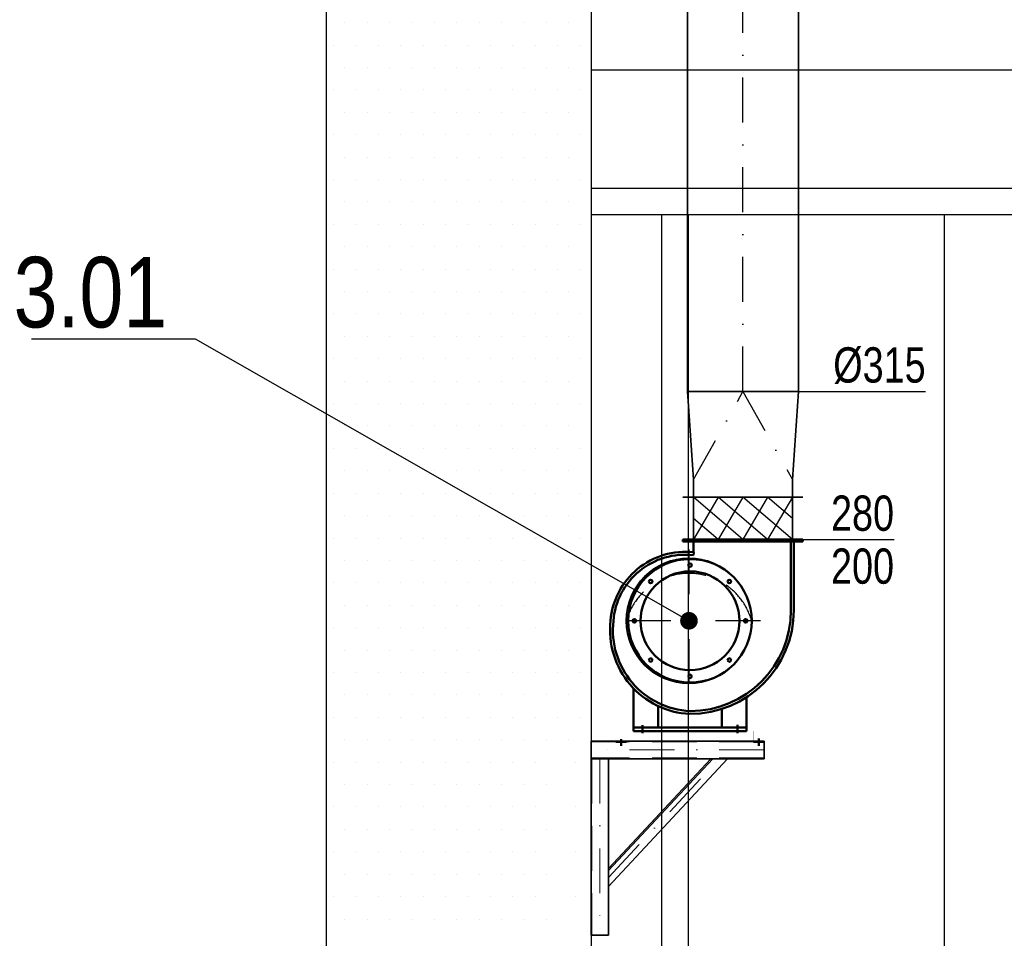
# Model space of a CAD drawing. Header units: millimetres. Extents: x 160938 to 520640, y 9197 to 248394.
# Tile 7 of 137: x 185779 to 188568, y 27728 to 30330. Entities that reach past the tile are written whole.
import ezdxf
from ezdxf.enums import TextEntityAlignment as Align

# ---------------------------------------------------------------- set-up
doc = ezdxf.new("R2010")
doc.units = ezdxf.units.MM
doc.header["$LTSCALE"] = 10
doc.linetypes.add('DASHDOT', pattern=[25.4, 12.7, -6.35, 0, -6.35])
doc.linetypes.add('DASHED', pattern=[19.05, 12.7, -6.35])
for name, color, linetype, lineweight in [('CSPROFILY_OSY', 1, 'DASHDOT', 18), ('CSPROFILY_POHLEDY', 2, 'Continuous', 35), ('CSPROFILY_SKRYTE', 7, 'DASHED', 25), ('VZT Odvod', 5, 'Continuous', 35), ('VZT-komponenty', 1, 'Continuous', 50), ('VZT-koty', 4, 'Continuous', 25)]:
    doc.layers.add(name, color=color, linetype=linetype, lineweight=lineweight)
doc.layers.add('VZT-komponenty-pozice_odkaz', color=7, linetype='Continuous')
doc.layers.add('VZT-komponenty-pozice_text', color=7, linetype='Continuous')
doc.styles.add('Arial', font='arial.ttf')
doc.styles.get("Standard").update_dxf_attribs({"font": 'ic-simplex.shx', "width": 0.8})
doc.dimstyles.new('CADKON', dxfattribs={"dimscale": 50, "dimtxt": 2.5, "dimasz": 2.5, "dimexe": 1.8, "dimexo": 5, "dimgap": 0.6, "dimtad": 1, "dimrnd": 1, "dimtxsty": 'Standard', "dimblk1": 'ARCHTICK', "dimblk2": 'ARCHTICK', "dimsah": 1, "dimcen": 2.5, "dimadec": 1, "dimazin": 2, "dimtfac": 1, "dimtdec": 4, "dimtix": 1, "dimtmove": 1, "dimatfit": 3, "dimldrblk": 'OPEN30', "dimfxl": 5, "dimtolj": 1, "dimarcsym": 0})

# ---------------------------------------------------------------- blocks, each defined once
blk = doc.blocks.new('*U3601')
at = {"color": 40, "linetype": 'DASHDOT', "lineweight": 25}
for p, q in [((0, 202.5), (0, -202.5)), ((-202.5, 0), (202.5, 0))]:
    blk.add_line(p, q, dxfattribs=at)
at = {"color": 0, "linetype": 'ByBlock', "lineweight": -2}
blk.add_circle((0, 0), 177.5, dxfattribs=at)
at = {"color": 40, "linetype": 'DASHED', "lineweight": 25}
blk.add_arc((50, 0), 184.4, 105.732, 254.268, dxfattribs=at)
blk = doc.blocks.new('*U3604', base_point=(300, 157.5))
at = {"color": 0, "linetype": 'ByBlock', "lineweight": -2}
for p, q in [((0, 140), (0, 170)), ((50, 140), (0, 140)), ((0, 140), (0, 140)), ((0, 140), (0, -140)), ((50, 140), (300, 157.5)), ((300, 157.5), (300, 157.5)), ((300, 157.5), (300, -157.5)), ((300, 157.5), (300, 157.5)), ((50, -140), (0, -140)), ((0, -140), (0, -170)), ((0, -140), (0, -140)), ((300, -157.5), (50, -140)), ((300, -157.5), (300, -157.5)), ((300, -157.5), (300, -157.5))]:
    blk.add_line(p, q, dxfattribs=at)
at = {"color": 40, "linetype": 'DASHDOT', "lineweight": 25}
for p, q in [((50, 140), (300, 0)), ((300, 0), (50, -140))]:
    blk.add_line(p, q, dxfattribs=at)
blk = doc.blocks.new('lhgk')
at = {"linetype": 'Continuous', "ltscale": 4}
for p, q in [((185777.5, 44005.6), (185777.5, 44000.6)), ((185777.5, 44005.6), (186117.5, 44005.6)), ((186117.5, 44000.6), (185777.5, 44000.6)), ((185803.5, 44000.6), (185803.5, 43805.6)), ((185811.5, 44000.6), (185811.5, 43805.6)), ((186087.5, 44000.6), (186087.5, 43969.7)), ((186117.5, 44005.6), (186117.5, 44000.6)), ((186087, 43969.6), (186088, 43961.7)), ((186314.5, 43775.3), (186314.5, 43775.2)), ((186314.5, 43775.2), (186314.5, 43775.2)), ((186257.5, 43473.1), (186257.5, 43584.3)), ((185937.5, 43473.1), (185937.5, 43559)), ((186007.5, 43525.7), (186007.5, 43473.1)), ((186097.5, 43511.6), (186097.6, 43511.6)), ((186097.7, 43511.6), (186097.6, 43511.6)), ((186187.5, 43473.1), (186187.5, 43534.1)), ((185962.5, 43480.8), (185962.5, 43457.1)), ((185937.5, 43473.1), (186257.5, 43473.1)), ((185937.5, 43463.1), (185937.5, 43473.1)), ((186257.5, 43463.1), (185937.5, 43463.1)), ((186232.5, 43457.1), (186232.5, 43480)), ((186257.5, 43463.1), (186257.5, 43473.1)), ((185917.5, 43433.1), (185887.5, 43433.1)), ((185902.5, 43441.8), (185902.5, 43421.1)), ((186307.5, 43433.1), (186277.5, 43433.1)), ((186292.5, 43421.1), (186292.5, 43440.6))]:
    blk.add_line(p, q, dxfattribs=at)
at = {"linetype": 'Continuous', "ltscale": 4, "const_width": 0.3, "flags": 128}
for points in [[(186277.5, 43433.1), (185917.5, 43433.1), (185917.5, 43463.1), (186277.5, 43463.1), (186277.5, 43433.1)], [(185982.5, 43473.1), (185942.5, 43473.1), (185942.5, 43463.1), (185982.5, 43463.1), (185982.5, 43473.1)], [(186252.5, 43473.1), (186212.5, 43473.1), (186212.5, 43463.1), (186252.5, 43463.1), (186252.5, 43473.1)]]:
    blk.add_lwpolyline(points, close=True, dxfattribs=at)
at = {"linetype": 'Continuous', "ltscale": 4}
for centre, radius in [((186097.5, 43775.6), 175), ((186097.5, 43933.1), 5), ((186097.5, 43775.6), 140), ((185986.1, 43887), 5), ((186208.9, 43887), 5), ((185940, 43775.6), 5), ((186255, 43775.6), 5), ((185986.1, 43664.3), 5), ((186208.9, 43664.3), 5), ((186097.5, 43618.1), 5)]:
    blk.add_circle(centre, radius, dxfattribs=at)
for centre, radius, start, end in [((186111.2, 43759), 212, 4.6086, 96.5336), ((186111.2, 43759), 204, 4.5911, 96.5336), ((186097.5, 43805.6), 294, 180, 270), ((186097.5, 43805.6), 286, 180, 269.9802), ((186086, 43749.3), 230, 272.8462, 6.4493), ((186086, 43749.3), 238, 272.8217, 6.4337)]:
    blk.add_arc(centre, radius, start, end, dxfattribs=at)
blk = doc.blocks.new('_ArchTick')
at = {"color": 0, "const_width": 0.15}
blk.add_lwpolyline([(-0.5, -0.5), (0.5, 0.5)], dxfattribs=at)
blk = doc.blocks.new('*U3641')
at = {"color": 0, "lineweight": -2}
for p, q in [((0, 280), (0, 310)), ((120, 280), (120, 310)), ((0, 280), (0, 0)), ((0, 280), (120, 280)), ((120, 280), (120, 0)), ((0, 0), (0, -30)), ((0, 0), (120, 0)), ((120, 0), (120, -30))]:
    blk.add_line(p, q, dxfattribs=at)
at = {"color": 40, "lineweight": 25}
for p, q in [((120, 210), (0, 280)), ((0, 210), (60, 280)), ((0, 140), (120, 280)), ((120, 140), (0, 210)), ((0, 70), (120, 210)), ((120, 70), (0, 140)), ((0, 0), (120, 140)), ((120, 0), (0, 70)), ((60, 0), (120, 70))]:
    blk.add_line(p, q, dxfattribs=at)
blk = doc.blocks.new('*U3642', base_point=(0, 157.5))
at = {"color": 0, "linetype": 'ByBlock', "lineweight": -2}
for p, q in [((0, 315), (0, 0)), ((6128.34, 315), (0, 315)), ((0, 0), (6128.34, 0))]:
    blk.add_line(p, q, dxfattribs=at)
at = {"color": 40, "linetype": 'DASHDOT', "lineweight": 25}
blk.add_line((0, 157.5), (6128.34, 157.5), dxfattribs=at)

msp = doc.modelspace()

# ---------------------------------------------------------------- linework, layer by layer
for p, q in [((186647.2, 37049.5), (186647.2, 25377.4)), ((187397.2, 36636.4), (187397.2, 25377.4)), ((186647.2, 30322.2), (186647.2, 30322.2)), ((186699.4, 30322.2), (186699.4, 30322.2)), ((186762.9, 30322.2), (186762.9, 30322.2)), ((186826.4, 30322.2), (186826.4, 30322.2)), ((186889.9, 30322.2), (186889.9, 30322.2)), ((186953.4, 30322.2), (186953.4, 30322.2)), ((187016.9, 30322.2), (187016.9, 30322.2)), ((187080.4, 30322.2), (187080.4, 30322.2)), ((187143.9, 30322.2), (187143.9, 30322.2)), ((187207.4, 30322.2), (187207.4, 30322.2)), ((187270.9, 30322.2), (187270.9, 30322.2)), ((187334.4, 30322.2), (187334.4, 30322.2)), ((186647.2, 30258.7), (186647.2, 30258.7)), ((186667.7, 30258.7), (186667.7, 30258.7)), ((186731.2, 30258.7), (186731.2, 30258.7)), ((186794.7, 30258.7), (186794.7, 30258.7)), ((186858.2, 30258.7), (186858.2, 30258.7)), ((186921.7, 30258.7), (186921.7, 30258.7)), ((186985.2, 30258.7), (186985.2, 30258.7)), ((187048.7, 30258.7), (187048.7, 30258.7)), ((187112.2, 30258.7), (187112.2, 30258.7)), ((187175.7, 30258.7), (187175.7, 30258.7)), ((187239.2, 30258.7), (187239.2, 30258.7)), ((187302.7, 30258.7), (187302.7, 30258.7)), ((187366.2, 30258.7), (187366.2, 30258.7)), ((186647.2, 30195.2), (186647.2, 30195.2)), ((186699.4, 30195.2), (186699.4, 30195.2)), ((186762.9, 30195.2), (186762.9, 30195.2)), ((186826.4, 30195.2), (186826.4, 30195.2)), ((186889.9, 30195.2), (186889.9, 30195.2)), ((186953.4, 30195.2), (186953.4, 30195.2)), ((187016.9, 30195.2), (187016.9, 30195.2)), ((187080.4, 30195.2), (187080.4, 30195.2)), ((187143.9, 30195.2), (187143.9, 30195.2)), ((187207.4, 30195.2), (187207.4, 30195.2)), ((187270.9, 30195.2), (187270.9, 30195.2)), ((187334.4, 30195.2), (187334.4, 30195.2)), ((187397.2, 30188.7), (187447.2, 30188.7)), ((187447.2, 30188.7), (205997.2, 30188.7)), ((186647.2, 30131.7), (186647.2, 30131.7)), ((186667.7, 30131.7), (186667.7, 30131.7)), ((186731.2, 30131.7), (186731.2, 30131.7)), ((186794.7, 30131.7), (186794.7, 30131.7)), ((186858.2, 30131.7), (186858.2, 30131.7)), ((186921.7, 30131.7), (186921.7, 30131.7)), ((186985.2, 30131.7), (186985.2, 30131.7)), ((187048.7, 30131.7), (187048.7, 30131.7)), ((187112.2, 30131.7), (187112.2, 30131.7)), ((187175.7, 30131.7), (187175.7, 30131.7)), ((187239.2, 30131.7), (187239.2, 30131.7)), ((187302.7, 30131.7), (187302.7, 30131.7)), ((187366.2, 30131.7), (187366.2, 30131.7)), ((186647.2, 30068.2), (186647.2, 30068.2)), ((186699.4, 30068.2), (186699.4, 30068.2)), ((186762.9, 30068.2), (186762.9, 30068.2)), ((186826.4, 30068.2), (186826.4, 30068.2)), ((186889.9, 30068.2), (186889.9, 30068.2)), ((186953.4, 30068.2), (186953.4, 30068.2)), ((187016.9, 30068.2), (187016.9, 30068.2)), ((187080.4, 30068.2), (187080.4, 30068.2)), ((187143.9, 30068.2), (187143.9, 30068.2)), ((187207.4, 30068.2), (187207.4, 30068.2)), ((187270.9, 30068.2), (187270.9, 30068.2)), ((187334.4, 30068.2), (187334.4, 30068.2)), ((186647.2, 30004.7), (186647.2, 30004.7)), ((186667.7, 30004.7), (186667.7, 30004.7)), ((186667.7, 30004.7), (186667.7, 30004.7)), ((186731.2, 30004.7), (186731.2, 30004.7)), ((186794.7, 30004.7), (186794.7, 30004.7)), ((186858.2, 30004.7), (186858.2, 30004.7)), ((186921.7, 30004.7), (186921.7, 30004.7)), ((186985.2, 30004.7), (186985.2, 30004.7)), ((187048.7, 30004.7), (187048.7, 30004.7)), ((187112.2, 30004.7), (187112.2, 30004.7)), ((187175.7, 30004.7), (187175.7, 30004.7)), ((187239.2, 30004.7), (187239.2, 30004.7)), ((187302.7, 30004.7), (187302.7, 30004.7)), ((187366.2, 30004.7), (187366.2, 30004.7)), ((186647.2, 29941.2), (186647.2, 29941.2)), ((186699.4, 29941.2), (186699.4, 29941.2)), ((186762.9, 29941.2), (186762.9, 29941.2)), ((186826.4, 29941.2), (186826.4, 29941.2)), ((186889.9, 29941.2), (186889.9, 29941.2)), ((186953.4, 29941.2), (186953.4, 29941.2)), ((187016.9, 29941.2), (187016.9, 29941.2)), ((187080.4, 29941.2), (187080.4, 29941.2)), ((187143.9, 29941.2), (187143.9, 29941.2)), ((187207.4, 29941.2), (187207.4, 29941.2)), ((187270.9, 29941.2), (187270.9, 29941.2)), ((187334.4, 29941.2), (187334.4, 29941.2)), ((186647.2, 29877.7), (186647.2, 29877.7)), ((186667.7, 29877.7), (186667.7, 29877.7)), ((186731.2, 29877.7), (186731.2, 29877.7)), ((186794.7, 29877.7), (186794.7, 29877.7)), ((186858.2, 29877.7), (186858.2, 29877.7)), ((186921.7, 29877.7), (186921.7, 29877.7)), ((186985.2, 29877.7), (186985.2, 29877.7)), ((187048.7, 29877.7), (187048.7, 29877.7)), ((187112.2, 29877.7), (187112.2, 29877.7)), ((187175.7, 29877.7), (187175.7, 29877.7)), ((187239.2, 29877.7), (187239.2, 29877.7)), ((187302.7, 29877.7), (187302.7, 29877.7)), ((187366.2, 29877.7), (187366.2, 29877.7)), ((187397.2, 29853), (206147.2, 29853)), ((186647.2, 29814.2), (186647.2, 29814.2)), ((186699.4, 29814.2), (186699.4, 29814.2)), ((186762.9, 29814.2), (186762.9, 29814.2)), ((186826.4, 29814.2), (186826.4, 29814.2)), ((186889.9, 29814.2), (186889.9, 29814.2)), ((186953.4, 29814.2), (186953.4, 29814.2)), ((187016.9, 29814.2), (187016.9, 29814.2)), ((187080.4, 29814.2), (187080.4, 29814.2)), ((187143.9, 29814.2), (187143.9, 29814.2)), ((187207.4, 29814.2), (187207.4, 29814.2)), ((187270.9, 29814.2), (187270.9, 29814.2)), ((187334.4, 29814.2), (187334.4, 29814.2)), ((187397.2, 29778), (206147.2, 29778)), ((187597.2, 29778), (187597.2, 25427.4)), ((187672.2, 29778), (187672.2, 25427.4)), ((188397.2, 29778), (188397.2, 25627.4)), ((186647.2, 29750.7), (186647.2, 29750.7)), ((186667.7, 29750.7), (186667.7, 29750.7)), ((186731.2, 29750.7), (186731.2, 29750.7)), ((186794.7, 29750.7), (186794.7, 29750.7)), ((186858.2, 29750.7), (186858.2, 29750.7)), ((186921.7, 29750.7), (186921.7, 29750.7)), ((186985.2, 29750.7), (186985.2, 29750.7)), ((187048.7, 29750.7), (187048.7, 29750.7)), ((187112.2, 29750.7), (187112.2, 29750.7)), ((187175.7, 29750.7), (187175.7, 29750.7)), ((187239.2, 29750.7), (187239.2, 29750.7)), ((187302.7, 29750.7), (187302.7, 29750.7)), ((187366.2, 29750.7), (187366.2, 29750.7)), ((186647.2, 29687.2), (186647.2, 29687.2)), ((186699.4, 29687.2), (186699.4, 29687.2)), ((186762.9, 29687.2), (186762.9, 29687.2)), ((186762.9, 29687.2), (186762.9, 29687.2)), ((186826.4, 29687.2), (186826.4, 29687.2)), ((186889.9, 29687.2), (186889.9, 29687.2)), ((186953.4, 29687.2), (186953.4, 29687.2)), ((187016.9, 29687.2), (187016.9, 29687.2)), ((187080.4, 29687.2), (187080.4, 29687.2)), ((187143.9, 29687.2), (187143.9, 29687.2)), ((187207.4, 29687.2), (187207.4, 29687.2)), ((187270.9, 29687.2), (187270.9, 29687.2)), ((187334.4, 29687.2), (187334.4, 29687.2)), ((186647.2, 29623.7), (186647.2, 29623.7)), ((186667.7, 29623.7), (186667.7, 29623.7)), ((186731.2, 29623.7), (186731.2, 29623.7)), ((186794.7, 29623.7), (186794.7, 29623.7)), ((186858.2, 29623.7), (186858.2, 29623.7)), ((186921.7, 29623.7), (186921.7, 29623.7)), ((186985.2, 29623.7), (186985.2, 29623.7)), ((187048.7, 29623.7), (187048.7, 29623.7)), ((187112.2, 29623.7), (187112.2, 29623.7)), ((187175.7, 29623.7), (187175.7, 29623.7)), ((187239.2, 29623.7), (187239.2, 29623.7)), ((187302.7, 29623.7), (187302.7, 29623.7)), ((187366.2, 29623.7), (187366.2, 29623.7)), ((186647.2, 29560.2), (186647.2, 29560.2)), ((186699.4, 29560.2), (186699.4, 29560.2)), ((186762.9, 29560.2), (186762.9, 29560.2)), ((186826.4, 29560.2), (186826.4, 29560.2)), ((186889.9, 29560.2), (186889.9, 29560.2)), ((186953.4, 29560.2), (186953.4, 29560.2)), ((187016.9, 29560.2), (187016.9, 29560.2)), ((187080.4, 29560.2), (187080.4, 29560.2)), ((187143.9, 29560.2), (187143.9, 29560.2)), ((187207.4, 29560.2), (187207.4, 29560.2)), ((187270.9, 29560.2), (187270.9, 29560.2)), ((187334.4, 29560.2), (187334.4, 29560.2)), ((186647.2, 29496.7), (186647.2, 29496.7)), ((186667.7, 29496.7), (186667.7, 29496.7)), ((186731.2, 29496.7), (186731.2, 29496.7)), ((186794.7, 29496.7), (186794.7, 29496.7)), ((186858.2, 29496.7), (186858.2, 29496.7)), ((186921.7, 29496.7), (186921.7, 29496.7)), ((186985.2, 29496.7), (186985.2, 29496.7)), ((187048.7, 29496.7), (187048.7, 29496.7)), ((187112.2, 29496.7), (187112.2, 29496.7)), ((187175.7, 29496.7), (187175.7, 29496.7)), ((187239.2, 29496.7), (187239.2, 29496.7)), ((187302.7, 29496.7), (187302.7, 29496.7)), ((187366.2, 29496.7), (187366.2, 29496.7)), ((186647.2, 29433.2), (186647.2, 29433.2)), ((186699.4, 29433.2), (186699.4, 29433.2)), ((186762.9, 29433.2), (186762.9, 29433.2)), ((186826.4, 29433.2), (186826.4, 29433.2)), ((186889.9, 29433.2), (186889.9, 29433.2)), ((186953.4, 29433.2), (186953.4, 29433.2)), ((187016.9, 29433.2), (187016.9, 29433.2)), ((187080.4, 29433.2), (187080.4, 29433.2)), ((187143.9, 29433.2), (187143.9, 29433.2)), ((187207.4, 29433.2), (187207.4, 29433.2)), ((187270.9, 29433.2), (187270.9, 29433.2)), ((187334.4, 29433.2), (187334.4, 29433.2)), ((186647.2, 29369.7), (186647.2, 29369.7)), ((186667.7, 29369.7), (186667.7, 29369.7)), ((186731.2, 29369.7), (186731.2, 29369.7)), ((186794.7, 29369.7), (186794.7, 29369.7)), ((186858.2, 29369.7), (186858.2, 29369.7)), ((186858.2, 29369.7), (186858.2, 29369.7)), ((186921.7, 29369.7), (186921.7, 29369.7)), ((186985.2, 29369.7), (186985.2, 29369.7)), ((187048.7, 29369.7), (187048.7, 29369.7)), ((187112.2, 29369.7), (187112.2, 29369.7)), ((187175.7, 29369.7), (187175.7, 29369.7)), ((187239.2, 29369.7), (187239.2, 29369.7)), ((187302.7, 29369.7), (187302.7, 29369.7)), ((187366.2, 29369.7), (187366.2, 29369.7)), ((186647.2, 29306.2), (186647.2, 29306.2)), ((186699.4, 29306.2), (186699.4, 29306.2)), ((186762.9, 29306.2), (186762.9, 29306.2)), ((186826.4, 29306.2), (186826.4, 29306.2)), ((186889.9, 29306.2), (186889.9, 29306.2)), ((186953.4, 29306.2), (186953.4, 29306.2)), ((187016.9, 29306.2), (187016.9, 29306.2)), ((187080.4, 29306.2), (187080.4, 29306.2)), ((187143.9, 29306.2), (187143.9, 29306.2)), ((187207.4, 29306.2), (187207.4, 29306.2)), ((187270.9, 29306.2), (187270.9, 29306.2)), ((187334.4, 29306.2), (187334.4, 29306.2)), ((186647.2, 29242.7), (186647.2, 29242.7)), ((186667.7, 29242.7), (186667.7, 29242.7)), ((186731.2, 29242.7), (186731.2, 29242.7)), ((186794.7, 29242.7), (186794.7, 29242.7)), ((186858.2, 29242.7), (186858.2, 29242.7)), ((186921.7, 29242.7), (186921.7, 29242.7)), ((186985.2, 29242.7), (186985.2, 29242.7)), ((187048.7, 29242.7), (187048.7, 29242.7)), ((187112.2, 29242.7), (187112.2, 29242.7)), ((187175.7, 29242.7), (187175.7, 29242.7)), ((187239.2, 29242.7), (187239.2, 29242.7)), ((187302.7, 29242.7), (187302.7, 29242.7)), ((187366.2, 29242.7), (187366.2, 29242.7)), ((186647.2, 29179.2), (186647.2, 29179.2)), ((186699.4, 29179.2), (186699.4, 29179.2)), ((186762.9, 29179.2), (186762.9, 29179.2)), ((186826.4, 29179.2), (186826.4, 29179.2)), ((186889.9, 29179.2), (186889.9, 29179.2)), ((186953.4, 29179.2), (186953.4, 29179.2)), ((187016.9, 29179.2), (187016.9, 29179.2)), ((187080.4, 29179.2), (187080.4, 29179.2)), ((187143.9, 29179.2), (187143.9, 29179.2)), ((187207.4, 29179.2), (187207.4, 29179.2)), ((187270.9, 29179.2), (187270.9, 29179.2)), ((187334.4, 29179.2), (187334.4, 29179.2)), ((186647.2, 29115.7), (186647.2, 29115.7)), ((186667.7, 29115.7), (186667.7, 29115.7)), ((186731.2, 29115.7), (186731.2, 29115.7)), ((186794.7, 29115.7), (186794.7, 29115.7)), ((186858.2, 29115.7), (186858.2, 29115.7)), ((186921.7, 29115.7), (186921.7, 29115.7)), ((186985.2, 29115.7), (186985.2, 29115.7)), ((187048.7, 29115.7), (187048.7, 29115.7)), ((187112.2, 29115.7), (187112.2, 29115.7)), ((187175.7, 29115.7), (187175.7, 29115.7)), ((187239.2, 29115.7), (187239.2, 29115.7)), ((187302.7, 29115.7), (187302.7, 29115.7)), ((187366.2, 29115.7), (187366.2, 29115.7)), ((186647.2, 29052.2), (186647.2, 29052.2)), ((186699.4, 29052.2), (186699.4, 29052.2)), ((186762.9, 29052.2), (186762.9, 29052.2)), ((186826.4, 29052.2), (186826.4, 29052.2)), ((186889.9, 29052.2), (186889.9, 29052.2)), ((186953.4, 29052.2), (186953.4, 29052.2)), ((186953.4, 29052.2), (186953.4, 29052.2)), ((187016.9, 29052.2), (187016.9, 29052.2)), ((187080.4, 29052.2), (187080.4, 29052.2)), ((187143.9, 29052.2), (187143.9, 29052.2)), ((187207.4, 29052.2), (187207.4, 29052.2)), ((187270.9, 29052.2), (187270.9, 29052.2)), ((187334.4, 29052.2), (187334.4, 29052.2)), ((186647.2, 28988.7), (186647.2, 28988.7)), ((186667.7, 28988.7), (186667.7, 28988.7)), ((186731.2, 28988.7), (186731.2, 28988.7)), ((186794.7, 28988.7), (186794.7, 28988.7)), ((186858.2, 28988.7), (186858.2, 28988.7)), ((186921.7, 28988.7), (186921.7, 28988.7)), ((186985.2, 28988.7), (186985.2, 28988.7)), ((187048.7, 28988.7), (187048.7, 28988.7)), ((187112.2, 28988.7), (187112.2, 28988.7)), ((187175.7, 28988.7), (187175.7, 28988.7)), ((187239.2, 28988.7), (187239.2, 28988.7)), ((187302.7, 28988.7), (187302.7, 28988.7)), ((187366.2, 28988.7), (187366.2, 28988.7)), ((186647.2, 28925.2), (186647.2, 28925.2)), ((186699.4, 28925.2), (186699.4, 28925.2)), ((186762.9, 28925.2), (186762.9, 28925.2)), ((186826.4, 28925.2), (186826.4, 28925.2)), ((186889.9, 28925.2), (186889.9, 28925.2)), ((186953.4, 28925.2), (186953.4, 28925.2)), ((187016.9, 28925.2), (187016.9, 28925.2)), ((187080.4, 28925.2), (187080.4, 28925.2)), ((187143.9, 28925.2), (187143.9, 28925.2)), ((187207.4, 28925.2), (187207.4, 28925.2)), ((187270.9, 28925.2), (187270.9, 28925.2)), ((187334.4, 28925.2), (187334.4, 28925.2)), ((186647.2, 28861.7), (186647.2, 28861.7)), ((186667.7, 28861.7), (186667.7, 28861.7)), ((186731.2, 28861.7), (186731.2, 28861.7)), ((186794.7, 28861.7), (186794.7, 28861.7)), ((186858.2, 28861.7), (186858.2, 28861.7)), ((186921.7, 28861.7), (186921.7, 28861.7)), ((186985.2, 28861.7), (186985.2, 28861.7)), ((187048.7, 28861.7), (187048.7, 28861.7)), ((187112.2, 28861.7), (187112.2, 28861.7)), ((187175.7, 28861.7), (187175.7, 28861.7)), ((187239.2, 28861.7), (187239.2, 28861.7)), ((187302.7, 28861.7), (187302.7, 28861.7)), ((187366.2, 28861.7), (187366.2, 28861.7)), ((186647.2, 28798.2), (186647.2, 28798.2)), ((186699.4, 28798.2), (186699.4, 28798.2)), ((186762.9, 28798.2), (186762.9, 28798.2)), ((186826.4, 28798.2), (186826.4, 28798.2)), ((186889.9, 28798.2), (186889.9, 28798.2)), ((186953.4, 28798.2), (186953.4, 28798.2)), ((187016.9, 28798.2), (187016.9, 28798.2)), ((187080.4, 28798.2), (187080.4, 28798.2)), ((187143.9, 28798.2), (187143.9, 28798.2)), ((187207.4, 28798.2), (187207.4, 28798.2)), ((187270.9, 28798.2), (187270.9, 28798.2)), ((187334.4, 28798.2), (187334.4, 28798.2)), ((186647.2, 28734.7), (186647.2, 28734.7)), ((186667.7, 28734.7), (186667.7, 28734.7)), ((186731.2, 28734.7), (186731.2, 28734.7)), ((186794.7, 28734.7), (186794.7, 28734.7)), ((186858.2, 28734.7), (186858.2, 28734.7)), ((186921.7, 28734.7), (186921.7, 28734.7)), ((186985.2, 28734.7), (186985.2, 28734.7)), ((187048.7, 28734.7), (187048.7, 28734.7)), ((187048.7, 28734.7), (187048.7, 28734.7)), ((187112.2, 28734.7), (187112.2, 28734.7)), ((187175.7, 28734.7), (187175.7, 28734.7)), ((187239.2, 28734.7), (187239.2, 28734.7)), ((187302.7, 28734.7), (187302.7, 28734.7)), ((187366.2, 28734.7), (187366.2, 28734.7)), ((186647.2, 28671.2), (186647.2, 28671.2)), ((186699.4, 28671.2), (186699.4, 28671.2)), ((186762.9, 28671.2), (186762.9, 28671.2)), ((186826.4, 28671.2), (186826.4, 28671.2)), ((186889.9, 28671.2), (186889.9, 28671.2)), ((186953.4, 28671.2), (186953.4, 28671.2)), ((187016.9, 28671.2), (187016.9, 28671.2)), ((187080.4, 28671.2), (187080.4, 28671.2)), ((187143.9, 28671.2), (187143.9, 28671.2)), ((187207.4, 28671.2), (187207.4, 28671.2)), ((187270.9, 28671.2), (187270.9, 28671.2)), ((187334.4, 28671.2), (187334.4, 28671.2)), ((186647.2, 28607.7), (186647.2, 28607.7)), ((186667.7, 28607.7), (186667.7, 28607.7)), ((186731.2, 28607.7), (186731.2, 28607.7)), ((186794.7, 28607.7), (186794.7, 28607.7)), ((186858.2, 28607.7), (186858.2, 28607.7)), ((186921.7, 28607.7), (186921.7, 28607.7)), ((186985.2, 28607.7), (186985.2, 28607.7)), ((187048.7, 28607.7), (187048.7, 28607.7)), ((187112.2, 28607.7), (187112.2, 28607.7)), ((187175.7, 28607.7), (187175.7, 28607.7)), ((187239.2, 28607.7), (187239.2, 28607.7)), ((187302.7, 28607.7), (187302.7, 28607.7)), ((187366.2, 28607.7), (187366.2, 28607.7)), ((186647.2, 28544.2), (186647.2, 28544.2)), ((186699.4, 28544.2), (186699.4, 28544.2)), ((186762.9, 28544.2), (186762.9, 28544.2)), ((186826.4, 28544.2), (186826.4, 28544.2)), ((186889.9, 28544.2), (186889.9, 28544.2)), ((186953.4, 28544.2), (186953.4, 28544.2)), ((187016.9, 28544.2), (187016.9, 28544.2)), ((187080.4, 28544.2), (187080.4, 28544.2)), ((187143.9, 28544.2), (187143.9, 28544.2)), ((187207.4, 28544.2), (187207.4, 28544.2)), ((187270.9, 28544.2), (187270.9, 28544.2)), ((187334.4, 28544.2), (187334.4, 28544.2)), ((186647.2, 28480.7), (186647.2, 28480.7)), ((186667.7, 28480.7), (186667.7, 28480.7)), ((186731.2, 28480.7), (186731.2, 28480.7)), ((186794.7, 28480.7), (186794.7, 28480.7)), ((186858.2, 28480.7), (186858.2, 28480.7)), ((186921.7, 28480.7), (186921.7, 28480.7)), ((186985.2, 28480.7), (186985.2, 28480.7)), ((187048.7, 28480.7), (187048.7, 28480.7)), ((187112.2, 28480.7), (187112.2, 28480.7)), ((187175.7, 28480.7), (187175.7, 28480.7)), ((187239.2, 28480.7), (187239.2, 28480.7)), ((187302.7, 28480.7), (187302.7, 28480.7)), ((187366.2, 28480.7), (187366.2, 28480.7)), ((186647.2, 28417.2), (186647.2, 28417.2)), ((186699.4, 28417.2), (186699.4, 28417.2)), ((186762.9, 28417.2), (186762.9, 28417.2)), ((186826.4, 28417.2), (186826.4, 28417.2)), ((186889.9, 28417.2), (186889.9, 28417.2)), ((186953.4, 28417.2), (186953.4, 28417.2)), ((187016.9, 28417.2), (187016.9, 28417.2)), ((187080.4, 28417.2), (187080.4, 28417.2)), ((187143.9, 28417.2), (187143.9, 28417.2)), ((187143.9, 28417.2), (187143.9, 28417.2)), ((187207.4, 28417.2), (187207.4, 28417.2)), ((187270.9, 28417.2), (187270.9, 28417.2)), ((187334.4, 28417.2), (187334.4, 28417.2)), ((186647.2, 28353.7), (186647.2, 28353.7)), ((186667.7, 28353.7), (186667.7, 28353.7)), ((186731.2, 28353.7), (186731.2, 28353.7)), ((186794.7, 28353.7), (186794.7, 28353.7)), ((186858.2, 28353.7), (186858.2, 28353.7)), ((186921.7, 28353.7), (186921.7, 28353.7)), ((186985.2, 28353.7), (186985.2, 28353.7)), ((187048.7, 28353.7), (187048.7, 28353.7)), ((187112.2, 28353.7), (187112.2, 28353.7)), ((187175.7, 28353.7), (187175.7, 28353.7)), ((187239.2, 28353.7), (187239.2, 28353.7)), ((187302.7, 28353.7), (187302.7, 28353.7)), ((187366.2, 28353.7), (187366.2, 28353.7)), ((186647.2, 28290.2), (186647.2, 28290.2)), ((186699.4, 28290.2), (186699.4, 28290.2)), ((186762.9, 28290.2), (186762.9, 28290.2)), ((186826.4, 28290.2), (186826.4, 28290.2)), ((186889.9, 28290.2), (186889.9, 28290.2)), ((186953.4, 28290.2), (186953.4, 28290.2)), ((187016.9, 28290.2), (187016.9, 28290.2)), ((187080.4, 28290.2), (187080.4, 28290.2)), ((187143.9, 28290.2), (187143.9, 28290.2)), ((187207.4, 28290.2), (187207.4, 28290.2)), ((187270.9, 28290.2), (187270.9, 28290.2)), ((187334.4, 28290.2), (187334.4, 28290.2)), ((186647.2, 28226.7), (186647.2, 28226.7)), ((186667.7, 28226.7), (186667.7, 28226.7)), ((186731.2, 28226.7), (186731.2, 28226.7)), ((186794.7, 28226.7), (186794.7, 28226.7)), ((186858.2, 28226.7), (186858.2, 28226.7)), ((186921.7, 28226.7), (186921.7, 28226.7)), ((186985.2, 28226.7), (186985.2, 28226.7)), ((187048.7, 28226.7), (187048.7, 28226.7)), ((187112.2, 28226.7), (187112.2, 28226.7)), ((187175.7, 28226.7), (187175.7, 28226.7)), ((187239.2, 28226.7), (187239.2, 28226.7)), ((187352.7, 28226.7), (187352.7, 28226.7)), ((186647.2, 28163.2), (186647.2, 28163.2)), ((186699.4, 28163.2), (186699.4, 28163.2)), ((186762.9, 28163.2), (186762.9, 28163.2)), ((186826.4, 28163.2), (186826.4, 28163.2)), ((186889.9, 28163.2), (186889.9, 28163.2)), ((186953.4, 28163.2), (186953.4, 28163.2)), ((187016.9, 28163.2), (187016.9, 28163.2)), ((187080.4, 28163.2), (187080.4, 28163.2)), ((187143.9, 28163.2), (187143.9, 28163.2)), ((187207.4, 28163.2), (187207.4, 28163.2)), ((187270.9, 28163.2), (187270.9, 28163.2)), ((186647.2, 28099.7), (186647.2, 28099.7)), ((186667.7, 28099.7), (186667.7, 28099.7)), ((186731.2, 28099.7), (186731.2, 28099.7)), ((186794.7, 28099.7), (186794.7, 28099.7)), ((186858.2, 28099.7), (186858.2, 28099.7)), ((186921.7, 28099.7), (186921.7, 28099.7)), ((186985.2, 28099.7), (186985.2, 28099.7)), ((187048.7, 28099.7), (187048.7, 28099.7)), ((187112.2, 28099.7), (187112.2, 28099.7)), ((187175.7, 28099.7), (187175.7, 28099.7)), ((187239.2, 28099.7), (187239.2, 28099.7)), ((187239.2, 28099.7), (187239.2, 28099.7)), ((187352.7, 28099.7), (187352.7, 28099.7)), ((186647.2, 28036.2), (186647.2, 28036.2)), ((186699.4, 28036.2), (186699.4, 28036.2)), ((186762.9, 28036.2), (186762.9, 28036.2)), ((186826.4, 28036.2), (186826.4, 28036.2)), ((186889.9, 28036.2), (186889.9, 28036.2)), ((186953.4, 28036.2), (186953.4, 28036.2)), ((187016.9, 28036.2), (187016.9, 28036.2)), ((187080.4, 28036.2), (187080.4, 28036.2)), ((187143.9, 28036.2), (187143.9, 28036.2)), ((187207.4, 28036.2), (187207.4, 28036.2)), ((187270.9, 28036.2), (187270.9, 28036.2)), ((186647.2, 27972.7), (186647.2, 27972.7)), ((186667.7, 27972.7), (186667.7, 27972.7)), ((186731.2, 27972.7), (186731.2, 27972.7)), ((186794.7, 27972.7), (186794.7, 27972.7)), ((186858.2, 27972.7), (186858.2, 27972.7)), ((186921.7, 27972.7), (186921.7, 27972.7)), ((186985.2, 27972.7), (186985.2, 27972.7)), ((187048.7, 27972.7), (187048.7, 27972.7)), ((187112.2, 27972.7), (187112.2, 27972.7)), ((187175.7, 27972.7), (187175.7, 27972.7)), ((187239.2, 27972.7), (187239.2, 27972.7)), ((187352.7, 27972.7), (187352.7, 27972.7)), ((186647.2, 27909.2), (186647.2, 27909.2)), ((186699.4, 27909.2), (186699.4, 27909.2)), ((186762.9, 27909.2), (186762.9, 27909.2)), ((186826.4, 27909.2), (186826.4, 27909.2)), ((186889.9, 27909.2), (186889.9, 27909.2)), ((186953.4, 27909.2), (186953.4, 27909.2)), ((187016.9, 27909.2), (187016.9, 27909.2)), ((187080.4, 27909.2), (187080.4, 27909.2)), ((187143.9, 27909.2), (187143.9, 27909.2)), ((187207.4, 27909.2), (187207.4, 27909.2)), ((187270.9, 27909.2), (187270.9, 27909.2)), ((186647.2, 27845.7), (186647.2, 27845.7)), ((186667.7, 27845.7), (186667.7, 27845.7)), ((186731.2, 27845.7), (186731.2, 27845.7)), ((186794.7, 27845.7), (186794.7, 27845.7)), ((186858.2, 27845.7), (186858.2, 27845.7)), ((186921.7, 27845.7), (186921.7, 27845.7)), ((186985.2, 27845.7), (186985.2, 27845.7)), ((187048.7, 27845.7), (187048.7, 27845.7)), ((187112.2, 27845.7), (187112.2, 27845.7)), ((187175.7, 27845.7), (187175.7, 27845.7)), ((187239.2, 27845.7), (187239.2, 27845.7)), ((187352.7, 27845.7), (187352.7, 27845.7)), ((186647.2, 27782.2), (186647.2, 27782.2)), ((186699.4, 27782.2), (186699.4, 27782.2)), ((186762.9, 27782.2), (186762.9, 27782.2)), ((186826.4, 27782.2), (186826.4, 27782.2)), ((186889.9, 27782.2), (186889.9, 27782.2)), ((186953.4, 27782.2), (186953.4, 27782.2)), ((187016.9, 27782.2), (187016.9, 27782.2)), ((187080.4, 27782.2), (187080.4, 27782.2)), ((187143.9, 27782.2), (187143.9, 27782.2)), ((187207.4, 27782.2), (187207.4, 27782.2)), ((187270.9, 27782.2), (187270.9, 27782.2))]:
    msp.add_line(p, q)
at = {"layer": 'CSPROFILY_OSY'}
for p, q in [((187887.6, 28261.3), (187397.2, 28261.3)), ((187422.2, 28236.3), (187422.2, 27736.3)), ((187447.2, 27900.1), (187760.3, 28236.3))]:
    msp.add_line(p, q, dxfattribs=at)
at = {"layer": 'CSPROFILY_POHLEDY'}
for p, q in [((187887.6, 28286.3), (187397.2, 28286.3)), ((187397.2, 28286.3), (187397.2, 28236.3)), ((187887.6, 28286.3), (187887.6, 28236.3)), ((187887.6, 28236.3), (187397.2, 28236.3)), ((187397.2, 28236.3), (187397.2, 27736.3)), ((187397.2, 28236.3), (187447.2, 28236.3)), ((187447.2, 28236.3), (187447.2, 27736.3)), ((187447.2, 27925.7), (187736.4, 28236.3)), ((187447.2, 27919.9), (187741.9, 28236.3)), ((187447.2, 27874.4), (187784.2, 28236.3)), ((187397.2, 27736.3), (187447.2, 27736.3))]:
    msp.add_line(p, q, dxfattribs=at)
at = {"layer": 'CSPROFILY_SKRYTE'}
for p, q in [((187887.6, 28284.7), (187397.2, 28284.7)), ((187887.6, 28237.9), (187397.2, 28237.9)), ((187398.8, 28236.3), (187398.8, 27736.3)), ((187445.6, 28236.3), (187445.6, 27736.3))]:
    msp.add_line(p, q, dxfattribs=at)
at = {"layer": 'VZT-koty'}
for p, q in [((187985.1, 29277.2), (188345.1, 29277.2)), ((187967.6, 28857.2), (188255.6, 28857.2))]:
    msp.add_line(p, q, dxfattribs=at)

# ---------------------------------------------------------------- block references
at = {"layer": 'VZT Odvod'}
for name, p, rotation in [('*U3642', (187827.6, 29277.2), 90), ('*U3604', (187670.1, 29277.2), 89.99999999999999), ('*U3641', (187967.6, 28857.2), 90), ('*U3601', (187674.7, 28627.2), 269.9999999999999)]:
    msp.add_blockref(name, p, dxfattribs=dict(at, rotation=rotation))
at = {"layer": 'VZT-komponenty', "xscale": -1}
msp.add_blockref('lhgk', (373775.1, -15148.4), dxfattribs=at)

# ---------------------------------------------------------------- texts
at = {"layer": 'VZT-komponenty-pozice_text', "color": 210, "insert": (186196.7, 29455.6), "char_height": 200, "attachment_point": 9, "style": 'Arial'}
msp.add_mtext('\\W0.8\\H200.0\\C210;3.01', dxfattribs=at)
at = {"layer": 'VZT-koty', "width": 0.8}
for s, p in [('%%c315', (188345.1, 29302.2)), ('280', (188255.6, 28882.2))]:
    msp.add_text(s, height=100, dxfattribs=at).set_placement(p, align=Align.RIGHT)
msp.add_text('200', height=100, dxfattribs=at).set_placement((188255.6, 28832.2), align=Align.TOP_RIGHT)

# ---------------------------------------------------------------- leaders
at = {"layer": 'VZT-komponenty-pozice_odkaz', "color": 102, "annotation_type": 0, "has_hookline": 1, "hookline_direction": 1, "text_width": 384.2}
msp.add_leader([(187674.7, 28627.2), (186276.7, 29425.6), (186226.7, 29425.6)], dimstyle='CADKON', override={"dimscale": 50, "dimasz": 1, "dimgap": 0.6, "dimldrblk": 'Dot'}, dxfattribs=at)

doc.saveas('drawing.dxf')
